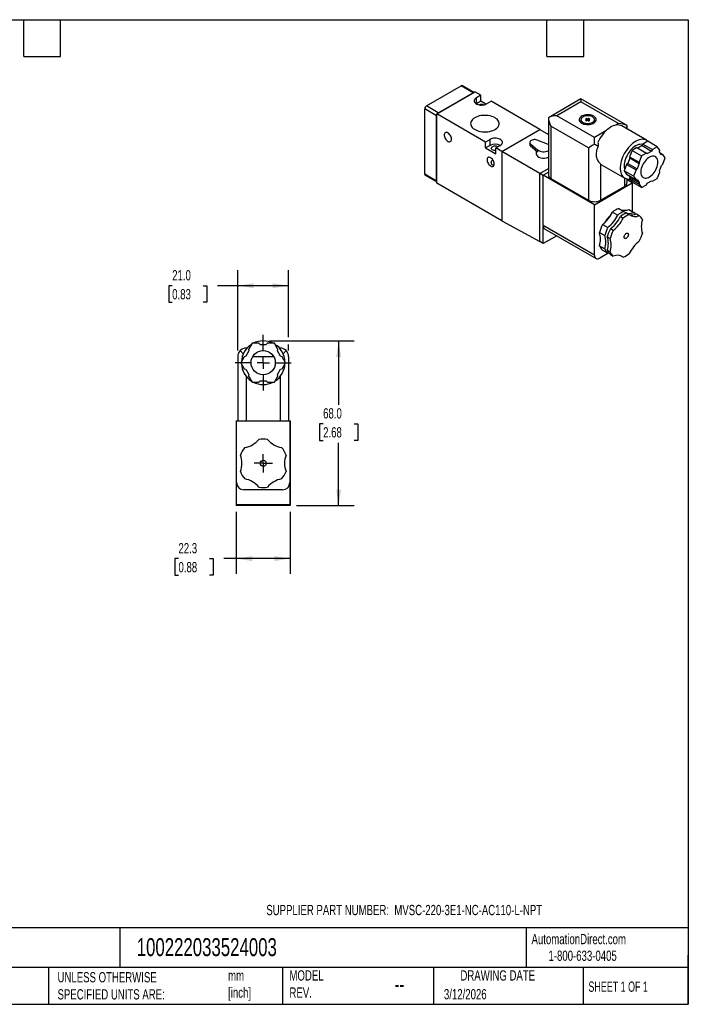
# Model space of a CAD drawing. Header units: millimetres. Extents: x 13 to 546, y 13 to 419.
# Tile 2 of 2: x 270 to 546, y 13 to 419. Entities that reach past the tile are written whole.
import ezdxf

# ---------------------------------------------------------------- set-up
doc = ezdxf.new("R2010")
doc.units = ezdxf.units.MM
doc.header["$LTSCALE"] = 2
doc.linetypes.add('SLD-Center', pattern=[19.05, 15.24, -1.27, 1.27, -1.27])
doc.linetypes.add('SLD-Solid', pattern=[0])
doc.layers.add('CENTER', color=40, linetype='SLD-Center')
doc.layers.add('DIMENSIONS', color=140, linetype='SLD-Solid', lineweight=25)
doc.layers.add('TEXT', color=140, linetype='SLD-Solid', lineweight=25)
doc.styles.add('SLDTEXTSTYLE0', font='TXT', dxfattribs={"width": 0.7})
doc.styles.add('SLDTEXTSTYLE1', font='TXT', dxfattribs={"width": 0.65})
doc.dimstyles.new('SLDDIMSTYLE1', dxfattribs={"dimtxt": 4.316016, "dimasz": 6.604, "dimexe": 0, "dimexo": 0.0625, "dimgap": 1.079004, "dimtad": 0, "dimtih": 1, "dimtoh": 1, "dimdec": 1, "dimrnd": 1e-09, "dimzin": 4, "dimdsep": 46, "dimtxsty": 'SLDTEXTSTYLE0', "dimsah": 1, "dimcen": 0.09, "dimadec": 0, "dimazin": 1, "dimtfac": 1, "dimtdec": 1, "dimtofl": 0, "dimtmove": 0, "dimatfit": 3, "dimfxl": 0, "dimfrac": 2, "dimtolj": 1, "dimtzin": 12, "dimarcsym": 0})
doc.dimstyles.new('SLDDIMSTYLE3', dxfattribs={"dimtxt": 4.316016, "dimasz": 6.604, "dimexe": 0, "dimexo": 0.0625, "dimgap": 1.079004, "dimtad": 0, "dimtih": 1, "dimtoh": 1, "dimdec": 1, "dimrnd": 1e-09, "dimzin": 12, "dimdsep": 46, "dimtxsty": 'SLDTEXTSTYLE0', "dimsah": 1, "dimcen": 0.09, "dimadec": 0, "dimazin": 3, "dimtfac": 1, "dimtdec": 1, "dimtofl": 0, "dimtmove": 0, "dimatfit": 3, "dimfxl": 0, "dimfrac": 2, "dimtolj": 1, "dimtzin": 12, "dimarcsym": 0})

# ---------------------------------------------------------------- blocks, each defined once
blk = doc.blocks.new('_D_7')
at = {"layer": 'DIMENSIONS'}
for p, q in [((373.17, 286.53), (408.13, 286.53)), ((401.78, 286.53), (401.78, 260.13)), ((395.37, 252.31), (393.92, 252.31)), ((393.92, 252.31), (393.92, 245.45)), ((408.19, 252.31), (409.64, 252.31)), ((409.64, 252.31), (409.64, 245.45)), ((393.92, 245.45), (395.37, 245.45)), ((401.78, 218.53), (401.78, 244.48)), ((409.64, 245.45), (408.19, 245.45)), ((384.32, 218.53), (408.13, 218.53))]:
    blk.add_line(p, q, dxfattribs=at)
for points in [[(401.78, 286.53), (400.77, 279.92), (402.8, 279.92)], [(401.78, 218.53), (402.8, 225.13), (400.77, 225.13)]]:
    blk.add_solid(points, dxfattribs=at)
at = {"layer": 'DIMENSIONS', "char_height": 4.233, "attachment_point": 1, "style": 'SLDTEXTSTYLE0'}
for s, insert in [('68.0', (395.37, 258.73)), ('2.68', (395.37, 250.9))]:
    blk.add_mtext(s, dxfattribs=dict(at, insert=insert))
blk = doc.blocks.new('_D_8')
at = {"layer": 'DIMENSIONS'}
for p, q in [((359.48, 215.99), (359.48, 190.31)), ((381.78, 215.99), (381.78, 190.31)), ((335.66, 196.66), (334.21, 196.66)), ((334.21, 196.66), (334.21, 189.8)), ((348.49, 196.66), (349.94, 196.66)), ((349.94, 196.66), (349.94, 189.8)), ((359.48, 196.66), (354.34, 196.66)), ((381.78, 196.66), (359.48, 196.66)), ((334.21, 189.8), (335.66, 189.8)), ((349.94, 189.8), (348.49, 189.8))]:
    blk.add_line(p, q, dxfattribs=at)
for points in [[(359.48, 196.66), (366.09, 195.65), (366.09, 197.68)], [(381.78, 196.66), (375.18, 197.68), (375.18, 195.65)]]:
    blk.add_solid(points, dxfattribs=at)
at = {"layer": 'DIMENSIONS', "char_height": 4.233, "attachment_point": 1, "style": 'SLDTEXTSTYLE0'}
for s, insert in [('22.3', (335.66, 203.09)), ('0.88', (335.66, 195.26))]:
    blk.add_mtext(s, dxfattribs=dict(at, insert=insert))
blk = doc.blocks.new('_D_9')
at = {"layer": 'DIMENSIONS'}
for p, q in [((360.13, 282.57), (360.13, 315.66)), ((381.13, 288.05), (381.13, 315.66)), ((333.07, 309.31), (331.62, 309.31)), ((331.62, 309.31), (331.62, 302.45)), ((345.89, 309.31), (347.34, 309.31)), ((347.34, 309.31), (347.34, 302.45)), ((360.13, 309.31), (351.74, 309.31)), ((381.13, 309.31), (360.13, 309.31)), ((331.62, 302.45), (333.07, 302.45)), ((347.34, 302.45), (345.89, 302.45)), ((381.13, 282.57), (381.13, 285))]:
    blk.add_line(p, q, dxfattribs=at)
for points in [[(360.13, 309.31), (366.74, 308.29), (366.74, 310.33)], [(381.13, 309.31), (374.53, 310.33), (374.53, 308.29)]]:
    blk.add_solid(points, dxfattribs=at)
at = {"layer": 'DIMENSIONS', "char_height": 4.233, "attachment_point": 1, "style": 'SLDTEXTSTYLE0'}
for s, insert in [('21.0', (333.07, 315.73)), ('0.83', (333.07, 307.91))]:
    blk.add_mtext(s, dxfattribs=dict(at, insert=insert))
blk = doc.blocks.new('SW_CENTERMARKSYMBOL_2')
at = {"layer": 'CENTER', "color": 0}
for p, q in [((-2.54, 0), (-3.79, 0)), ((0, 0), (-2.54, 0)), ((0, 2.54), (0, 3.79)), ((0, 0), (0, 2.54)), ((0, 0), (0, -2.54)), ((0, 0), (2.54, 0)), ((2.54, 0), (3.79, 0)), ((0, -2.54), (0, -3.79))]:
    blk.add_line(p, q, dxfattribs=at)
blk = doc.blocks.new('SW_CENTERMARKSYMBOL_3')
at = {"layer": 'CENTER', "color": 0}
for p, q in [((0, 5.08), (0, 11.54)), ((-5.08, 0), (-11.54, 0)), ((0, 0), (-2.54, 0)), ((0, 0), (0, 2.54)), ((0, 0), (0, -2.54)), ((0, 0), (2.54, 0)), ((5.08, 0), (11.54, 0)), ((0, -5.08), (0, -11.54))]:
    blk.add_line(p, q, dxfattribs=at)

msp = doc.modelspace()

# ---------------------------------------------------------------- linework, layer by layer
for p, q in [((438, 383.5), (452.35, 391.78)), ((457.23, 388.97), (452.35, 391.78)), ((457.6, 389.09), (452.85, 391.83)), ((442.24, 380.23), (458.01, 389.33)), ((442.66, 380.51), (457.45, 389.05)), ((442.88, 380.68), (457.23, 388.97)), ((457.49, 389.03), (457.45, 389.05)), ((460.48, 387.9), (458.01, 389.33)), ((460.48, 387.9), (458.61, 386.82)), ((458.61, 384.37), (458.61, 386.82)), ((460.48, 385.45), (460.48, 387.9)), ((501.74, 386.38), (488.35, 378.64)), ((520.8, 375.38), (501.74, 386.38)), ((501.74, 386.38), (501.74, 385.19)), ((442.17, 379.45), (437.29, 382.27)), ((437.29, 355.33), (437.29, 382.27)), ((442.88, 380.68), (438, 383.5)), ((460.48, 385.45), (458.61, 384.37)), ((462.59, 384.24), (460.48, 385.45)), ((462.85, 384.37), (464.73, 385.46)), ((484.88, 373.82), (464.73, 385.46)), ((501.74, 385.19), (491.85, 379.48)), ((517.3, 376.21), (501.74, 385.19)), ((442.17, 352.51), (442.17, 379.45)), ((442.24, 379.71), (442.21, 379.73)), ((442.21, 352.27), (442.21, 379.73)), ((442.24, 351.65), (442.24, 380.23)), ((462.39, 368.6), (442.24, 380.23)), ((442.66, 380.51), (442.69, 380.49)), ((488.35, 378.64), (488.35, 354.98)), ((507.4, 370.5), (491.85, 379.48)), ((504.04, 378.36), (503.69, 378.15)), ((503.69, 378.15), (504.22, 377.85)), ((504.57, 378.05), (504.04, 378.36)), ((504.04, 377.95), (504.04, 378.36)), ((505.1, 378.36), (504.57, 378.05)), ((504.57, 377.64), (504.57, 378.05)), ((504.93, 377.85), (505.46, 378.15)), ((505.46, 378.15), (505.1, 378.36)), ((505.1, 377.95), (505.1, 378.36)), ((504.93, 366.21), (489.37, 375.19)), ((489.37, 375.19), (489.37, 353.55)), ((501.77, 377.85), (501.77, 376.63)), ((504.22, 377.85), (503.69, 377.54)), ((503.69, 377.54), (504.04, 377.34)), ((504.04, 377.34), (504.57, 377.64)), ((504.22, 377.44), (504.22, 377.85)), ((504.57, 377.64), (505.1, 377.34)), ((505.46, 377.54), (504.93, 377.85)), ((504.93, 377.44), (504.93, 377.85)), ((505.1, 377.34), (505.46, 377.54)), ((507.37, 376.63), (507.37, 377.85)), ((517.3, 376.21), (516.21, 375.58)), ((528.87, 369.31), (518.62, 375.23)), ((520.8, 373.97), (520.8, 375.38)), ((469.11, 364.72), (484.88, 373.82)), ((484.88, 373.82), (488.35, 371.73)), ((512.03, 373.17), (507.4, 370.5)), ((507.4, 367.64), (507.4, 370.5)), ((464.27, 369.68), (462.39, 368.6)), ((462.39, 366.15), (462.39, 368.6)), ((464.27, 367.23), (462.39, 366.15)), ((462.39, 366.15), (466.64, 363.7)), ((464.27, 367.23), (464.27, 369.68)), ((466.64, 366.15), (468.51, 367.23)), ((466.64, 363.7), (466.64, 366.15)), ((469.11, 364.72), (466.64, 366.15)), ((480.65, 368.45), (480.65, 367.64)), ((480.99, 367.81), (483.84, 365.37)), ((480.99, 367.81), (480.99, 366.99)), ((480.99, 366.99), (483.84, 364.55)), ((488, 367.77), (483.77, 369.41)), ((488.35, 367.61), (488, 367.77)), ((504.93, 366.21), (504.93, 344.57)), ((524.9, 366.31), (522.87, 365.14)), ((524.9, 366.31), (528.79, 364.07)), ((527.02, 367.13), (525.26, 366.11)), ((527.38, 367.74), (527.02, 367.13)), ((527.02, 367.13), (530.91, 364.89)), ((529.41, 368.91), (527.38, 367.74)), ((527.38, 367.74), (531.27, 365.5)), ((533.29, 366.67), (529.41, 368.91)), ((533.29, 366.67), (531.27, 365.5)), ((534.31, 365.23), (533.29, 366.67)), ((484.81, 355.57), (469.11, 364.72)), ((469.11, 364.72), (469.11, 336.14)), ((483.33, 364.99), (483.33, 363.76)), ((483.84, 365.37), (483.84, 364.55)), ((521.99, 362.05), (521.1, 359.77)), ((522.87, 365.14), (521.86, 362.53)), ((521.86, 362.53), (525.75, 360.28)), ((521.86, 362.53), (521.99, 362.05)), ((521.99, 362.05), (525.88, 359.8)), ((522.87, 365.14), (526.76, 362.9)), ((526.76, 362.9), (525.75, 360.28)), ((528.79, 364.07), (526.76, 362.9)), ((529.14, 363.87), (528.79, 364.07)), ((529.14, 363.87), (530.91, 364.89)), ((531.27, 365.5), (530.91, 364.89)), ((534.18, 364.59), (534.31, 365.23)), ((535.06, 363.34), (534.18, 364.59)), ((534.58, 364.02), (535.55, 363.47)), ((535.55, 363.47), (535.06, 363.34)), ((536.56, 362.02), (535.55, 363.47)), ((535.55, 359.41), (536.56, 362.02)), ((465.26, 361.06), (465.5, 361.12)), ((509.88, 359.55), (509.88, 344.57)), ((510.33, 359.23), (519.87, 353.72)), ((520.62, 359.34), (519.61, 356.73)), ((521.1, 359.77), (520.62, 359.34)), ((520.62, 359.34), (524.51, 357.1)), ((521.1, 359.77), (524.99, 357.52)), ((525.88, 359.8), (524.99, 357.52)), ((525.75, 360.28), (525.88, 359.8)), ((534.18, 356.7), (535.06, 358.98)), ((535.06, 358.98), (535.55, 359.41)), ((442.17, 352.51), (437.29, 355.33)), ((437.5, 354.87), (442.24, 352.13)), ((484.81, 355.57), (488.35, 357.62)), ((486.19, 354.78), (484.81, 355.57)), ((484.81, 327.49), (484.81, 355.57)), ((486.19, 354.98), (488.35, 356.23)), ((507.4, 342.74), (486.19, 354.98)), ((486.19, 334.16), (486.19, 354.98)), ((523.5, 354.48), (519.61, 356.73)), ((519.61, 356.73), (520.62, 355.28)), ((519.78, 353.78), (519.78, 350.29)), ((520.62, 355.28), (524.51, 353.04)), ((521.59, 354.73), (521.99, 354.15)), ((521.99, 354.15), (521.86, 353.52)), ((521.99, 354.15), (525.88, 351.91)), ((524.51, 357.1), (523.5, 354.48)), ((523.5, 354.48), (524.51, 353.04)), ((524.99, 357.52), (524.51, 357.1)), ((531.27, 352.43), (533.29, 353.6)), ((533.29, 353.6), (534.31, 356.22)), ((534.31, 356.22), (534.18, 356.7)), ((442.21, 352.27), (442.24, 352.25)), ((469.11, 336.14), (442.24, 351.65)), ((489.37, 353.55), (504.93, 344.57)), ((507.4, 342.74), (522.96, 351.72)), ((509.88, 344.57), (519.78, 350.29)), ((520.8, 351.72), (520.8, 353.37)), ((522.96, 351.72), (520.8, 352.96)), ((521.86, 353.52), (525.75, 351.28)), ((521.86, 353.52), (522.87, 352.08)), ((526.76, 349.83), (522.87, 352.08)), ((522.96, 351.72), (522.96, 339.96)), ((524.51, 353.04), (524.99, 353.17)), ((524.99, 353.17), (525.88, 351.91)), ((525.88, 351.91), (525.75, 351.28)), ((525.75, 351.28), (526.76, 349.83)), ((526.76, 349.83), (528.79, 351)), ((528.79, 351), (529.14, 351.62)), ((529.14, 351.62), (530.91, 352.64)), ((530.91, 352.64), (531.27, 352.43)), ((530.91, 352.64), (531.27, 352.43)), ((507.4, 321.91), (507.4, 342.74)), ((514.83, 339.71), (516.99, 338.46)), ((517.37, 341.17), (519.53, 339.93)), ((518.05, 337.85), (519.21, 337.18)), ((520.59, 339.32), (521.75, 338.64)), ((521.49, 340.8), (523.65, 339.56)), ((524.71, 338.95), (525.87, 338.27)), ((469.11, 336.14), (484.81, 327.49)), ((507.4, 321.91), (486.19, 334.16)), ((486.22, 326.67), (486.22, 333.74)), ((510.71, 334.58), (512.87, 333.34)), ((491.82, 329.9), (486.22, 326.67)), ((486.81, 332.79), (508.02, 320.54)), ((509.44, 331.31), (511.6, 330.07)), ((512.66, 329.45), (513.82, 328.78)), ((515.09, 332.05), (513.93, 332.72)), ((486.22, 326.67), (484.81, 327.49)), ((509.44, 325.82), (511.6, 324.57)), ((513.26, 322.84), (509.52, 320.69)), ((510.71, 324.01), (512.87, 322.76)), ((512.66, 323.96), (513.82, 323.29)), ((513.22, 322.89), (512.87, 322.76)), ((513.93, 322.15), (515.09, 321.48)), ((518.26, 321.66), (519.21, 321.11)), ((366.01, 285.53), (364.58, 283.04)), ((368.88, 285.53), (366.01, 285.53)), ((369.38, 285.03), (368.88, 285.53)), ((369.38, 285.03), (371.88, 285.03)), ((372.38, 285.53), (371.88, 285.03)), ((375.25, 285.53), (372.38, 285.53)), ((376.69, 283.04), (375.25, 285.53)), ((362.43, 281.23), (361.16, 282.5)), ((364.76, 282.36), (363.51, 280.19)), ((363.92, 283.53), (363.63, 283.53)), ((364.58, 283.04), (364.76, 282.36)), ((376.5, 282.36), (376.69, 283.04)), ((377.75, 280.19), (376.5, 282.36)), ((377.63, 283.53), (377.34, 283.53)), ((380.11, 282.5), (378.83, 281.23)), ((360.13, 280.03), (360.13, 253.53)), ((362.83, 280.01), (361.39, 277.53)), ((361.39, 277.53), (362.83, 275.04)), ((363.51, 280.19), (362.83, 280.01)), ((366.3, 280.03), (374.96, 280.03)), ((378.44, 280.01), (377.75, 280.19)), ((379.87, 277.53), (378.44, 280.01)), ((378.44, 275.04), (379.87, 277.53)), ((381.13, 280.03), (381.13, 253.53)), ((362.83, 275.04), (363.51, 274.86)), ((363.51, 274.86), (364.76, 272.69)), ((364.76, 272.69), (364.58, 272.01)), ((376.5, 272.69), (377.75, 274.86)), ((376.69, 272.01), (376.5, 272.69)), ((377.75, 274.86), (378.44, 275.04)), ((363.63, 271.87), (363.63, 253.53)), ((364.58, 272.01), (366.01, 269.53)), ((366.01, 269.53), (368.88, 269.53)), ((368.88, 269.53), (369.38, 270.03)), ((369.38, 270.03), (371.88, 270.03)), ((371.88, 270.03), (372.38, 269.53)), ((372.38, 269.53), (375.25, 269.53)), ((375.25, 269.53), (376.69, 272.01)), ((377.63, 271.87), (377.63, 253.53)), ((359.63, 253.3), (359.48, 253.53)), ((359.48, 253.53), (359.63, 253.53)), ((359.48, 253.53), (359.48, 218.53)), ((359.63, 228.03), (359.63, 253.53)), ((359.63, 253.53), (381.63, 253.53)), ((381.63, 253.53), (381.63, 228.03)), ((381.63, 253.53), (381.78, 253.53)), ((381.78, 253.53), (381.63, 253.3)), ((381.78, 253.53), (381.78, 218.53)), ((359.68, 218.83), (359.68, 227.48)), ((378.63, 225.03), (362.63, 225.03)), ((381.58, 227.48), (381.58, 218.83)), ((359.48, 218.53), (359.68, 218.83)), ((381.78, 218.53), (359.48, 218.53)), ((381.58, 218.83), (359.68, 218.83)), ((381.58, 218.83), (381.78, 218.53))]:
    msp.add_line(p, q)
at = {"flags": 128}
for points in [[(458.61, 386.82), (458.26, 386.58), (457.99, 386.3), (457.81, 385.99), (457.74, 385.68), (457.76, 385.36), (457.89, 385.05), (458.11, 384.76), (458.42, 384.49), (458.82, 384.27), (459.27, 384.09), (459.78, 383.96), (460.32, 383.88), (460.87, 383.87), (461.42, 383.91), (461.94, 384.01), (462.43, 384.17), (462.85, 384.37)], [(457.97, 378.62), (457.47, 378.29), (457.04, 377.93), (456.7, 377.54), (456.45, 377.13), (456.3, 376.7), (456.24, 376.26), (456.27, 375.83), (456.41, 375.4), (456.63, 374.98), (456.95, 374.58), (457.35, 374.21), (457.84, 373.88), (458.39, 373.58), (459, 373.32), (459.67, 373.11), (460.37, 372.95), (461.11, 372.85), (461.86, 372.8), (462.62, 372.81), (463.37, 372.87), (464.1, 372.99), (464.8, 373.16), (465.45, 373.38), (466.05, 373.65), (466.58, 373.96), (467.05, 374.3), (467.43, 374.68), (467.72, 375.08), (467.93, 375.5), (468.04, 375.94), (468.05, 376.37), (467.96, 376.81), (467.78, 377.23), (467.51, 377.64), (467.15, 378.02), (466.71, 378.38), (466.19, 378.7), (465.6, 378.98), (464.96, 379.21), (464.28, 379.39), (463.55, 379.52), (462.81, 379.6), (462.05, 379.62), (461.3, 379.59), (460.56, 379.5), (459.84, 379.35), (459.16, 379.15), (458.54, 378.91), (457.97, 378.62)], [(502.1, 376.42), (502.54, 376.2), (503.04, 376.03), (503.57, 375.91), (504.14, 375.84), (504.72, 375.83), (505.29, 375.87), (505.85, 375.96), (506.36, 376.11), (506.83, 376.3), (507.24, 376.54), (507.58, 376.81), (507.83, 377.11), (508, 377.43), (508.07, 377.76), (508.05, 378.1), (507.93, 378.42), (507.72, 378.73), (507.42, 379.02), (507.05, 379.27), (506.61, 379.49), (506.11, 379.66), (505.57, 379.78), (505.01, 379.85), (504.43, 379.87), (503.85, 379.82), (503.3, 379.73), (502.78, 379.58), (502.31, 379.39), (501.9, 379.15), (501.57, 378.88), (501.31, 378.58), (501.15, 378.26), (501.08, 377.93), (501.1, 377.6), (501.22, 377.27), (501.43, 376.96), (501.72, 376.67), (502.1, 376.42)], [(502.59, 376.7), (503, 376.51), (503.47, 376.36), (503.98, 376.27), (504.51, 376.23), (505.04, 376.25), (505.55, 376.33), (506.03, 376.47), (506.46, 376.65), (506.81, 376.88), (507.09, 377.14), (507.28, 377.43), (507.37, 377.73), (507.35, 378.04), (507.24, 378.34), (507.03, 378.62), (506.73, 378.88), (506.36, 379.09), (505.91, 379.26), (505.43, 379.39), (504.91, 379.45), (504.37, 379.46), (503.85, 379.41), (503.35, 379.3), (502.89, 379.14), (502.5, 378.93), (502.18, 378.69), (501.95, 378.41), (501.81, 378.11), (501.77, 377.81), (501.84, 377.5), (502, 377.21), (502.25, 376.94), (502.59, 376.7)], [(501.77, 377.43), (501.57, 377.25), (501.37, 377.03)], [(518.62, 375.23), (518.6, 375.24), (518.1, 375.47), (517.57, 375.6), (516.99, 375.65), (516.39, 375.61), (515.76, 375.48), (515.11, 375.27), (514.45, 374.97), (513.79, 374.58), (513.13, 374.12), (512.48, 373.59), (511.85, 372.99), (511.25, 372.34), (510.67, 371.62), (510.14, 370.87), (509.64, 370.07), (509.2, 369.25), (508.8, 368.41)], [(448.32, 369.78), (448.29, 370.17), (448.19, 370.58), (448.02, 370.99), (447.8, 371.39), (447.53, 371.75), (447.23, 372.06), (446.92, 372.3), (446.6, 372.47), (446.29, 372.55), (446, 372.54), (445.76, 372.44), (445.57, 372.25), (445.43, 372), (445.36, 371.67), (445.36, 371.3), (445.43, 370.9), (445.57, 370.49), (445.76, 370.08), (446, 369.7), (446.29, 369.36), (446.6, 369.08), (446.92, 368.88), (447.23, 368.75), (447.53, 368.72), (447.8, 368.77), (448.02, 368.92), (448.19, 369.14), (448.29, 369.43), (448.32, 369.78)], [(468.51, 367.23), (468.86, 367.47), (469.13, 367.75), (469.31, 368.06), (469.39, 368.37), (469.36, 368.69), (469.23, 369), (469.01, 369.3), (468.7, 369.56), (468.31, 369.79), (467.85, 369.97), (467.34, 370.1), (466.8, 370.17), (466.25, 370.18), (465.7, 370.14), (465.18, 370.04), (464.69, 369.88), (464.27, 369.68)], [(466.64, 365.09), (466.24, 365.08), (465.85, 365.13), (465.49, 365.24), (465.19, 365.39), (464.96, 365.58), (464.83, 365.8), (464.79, 366.03), (464.85, 366.26), (465.01, 366.47), (465.26, 366.66)], [(483.77, 369.41), (483.36, 369.53), (482.92, 369.6), (482.46, 369.6), (482.01, 369.55), (481.6, 369.43), (481.24, 369.27), (480.95, 369.06), (480.76, 368.82), (480.66, 368.57), (480.67, 368.3), (480.78, 368.04), (480.99, 367.81)], [(529.42, 368.91), (529.15, 369.13), (528.69, 369.41), (528.19, 369.6), (527.65, 369.71), (527.07, 369.73), (526.46, 369.67), (525.83, 369.51), (525.19, 369.28), (524.54, 368.96), (523.88, 368.56), (523.23, 368.09), (522.59, 367.55), (521.97, 366.94), (521.38, 366.28), (520.82, 365.56), (520.3, 364.81), (519.81, 364.02), (519.38, 363.2), (519, 362.36), (518.68, 361.52), (518.42, 360.67), (518.22, 359.84), (518.08, 359.02), (518.02, 358.23), (518.02, 357.47), (518.08, 356.76), (518.22, 356.09), (518.42, 355.49), (518.68, 354.95), (519, 354.47), (519.38, 354.08), (519.81, 353.76), (520.3, 353.52), (520.82, 353.37), (521.38, 353.3), (521.97, 353.33), (522, 353.33)], [(527.28, 367.57), (527.08, 367.62), (526.59, 367.68), (526.06, 367.65), (525.51, 367.53), (524.95, 367.32), (524.37, 367.03), (523.8, 366.66), (523.23, 366.21), (522.68, 365.69), (522.15, 365.12), (521.66, 364.49), (521.21, 363.82), (520.8, 363.11), (520.44, 362.38), (520.15, 361.64), (519.91, 360.9), (519.74, 360.16), (519.63, 359.45), (519.6, 358.76), (519.63, 358.12), (519.74, 357.52), (519.81, 357.25)], [(466, 359.57), (465.97, 359.96), (465.86, 360.37), (465.7, 360.79), (465.48, 361.18), (465.21, 361.54), (464.91, 361.85), (464.6, 362.1), (464.28, 362.26), (463.97, 362.34), (463.68, 362.33), (463.44, 362.23), (463.24, 362.05), (463.11, 361.79), (463.04, 361.47), (463.04, 361.1), (463.11, 360.7), (463.24, 360.28), (463.44, 359.87), (463.68, 359.49), (463.97, 359.16), (464.28, 358.88), (464.6, 358.67), (464.91, 358.55), (465.21, 358.51), (465.48, 358.57), (465.7, 358.71), (465.86, 358.93), (465.97, 359.23), (466, 359.57)], [(533.56, 360.29), (533.53, 360.84), (533.43, 361.34), (533.26, 361.78), (533.03, 362.15), (532.74, 362.44), (532.39, 362.65), (532.01, 362.78), (531.58, 362.82), (531.12, 362.77), (530.64, 362.63), (530.15, 362.4), (529.66, 362.1), (529.17, 361.72), (528.7, 361.27), (528.26, 360.77), (527.85, 360.21), (527.49, 359.62), (527.17, 359), (526.91, 358.37), (526.71, 357.73), (526.57, 357.1), (526.5, 356.5), (526.5, 355.93), (526.57, 355.41), (526.71, 354.94), (526.91, 354.53), (527.17, 354.2), (527.49, 353.95), (527.85, 353.78), (528.26, 353.7), (528.7, 353.7), (529.17, 353.8), (529.66, 353.98), (530.15, 354.24), (530.64, 354.59), (531.12, 355), (531.58, 355.48), (532.01, 356.01), (532.39, 356.58), (532.74, 357.19), (533.03, 357.82), (533.26, 358.46), (533.43, 359.09), (533.53, 359.7), (533.56, 360.29)], [(509.88, 359.55), (510.32, 359.24), (510.33, 359.23)], [(519.6, 329.37), (519.63, 329.67), (519.74, 330), (519.9, 330.31), (520.12, 330.59), (520.36, 330.81), (520.61, 330.96), (520.85, 331.02), (521.06, 330.98), (521.23, 330.86), (521.33, 330.65), (521.37, 330.39), (521.33, 330.08), (521.23, 329.75), (521.06, 329.44), (520.85, 329.16), (520.61, 328.94), (520.36, 328.79), (520.12, 328.74), (519.9, 328.77), (519.74, 328.89), (519.63, 329.1), (519.6, 329.37)]]:
    msp.add_lwpolyline(points, dxfattribs=at)
for centre, radius in [((370.63, 277.53), 5), ((370.63, 236.03), 1.25)]:
    msp.add_circle(centre, radius)
for centre, radius, start, end in [((452.65, 391.37), 0.503, 65.6929, 125.6176), ((457.61, 388.34), 0.73, 102.0729, 120.775), ((438.83, 382.2), 1.54, 122.6055, 177.3945), ((460.73, 381.51), 2.56, 70.9022, 109.0978), ((443.34, 379.44), 1.17, 165.8539, 179.5138), ((443.47, 379.67), 1.17, 120.4837, 134.1454), ((506.06, 375.69), 2.18, 37.9732, 52.8457), ((466.39, 363.17), 4.58, 62.4147, 117.5907), ((466.39, 364.52), 2.42, 62.0782, 117.9319), ((481.5, 367.67), 0.848, 182.4177, 233.2641), ((486.36, 368.98), 4.41, 235.1432, 296.8176), ((437.78, 355.27), 0.493, 173.7012, 234.9867), ((490.09, 355.16), 1.76, 185.6534, 245.6668), ((442.9, 352.5), 0.73, 179.2225, 197.9213), ((519.09, 351.86), 1.71, 293.4621, 355.2177), ((507.4, 349.32), 5.36, 242.4805, 297.5195), ((501.38, 346.3), 14.98, 308.5264, 333.8812), ((521.62, 329.35), 11.7, 130.8038, 149.5989), ((503.53, 345.06), 14.98, 308.5264, 333.8812), ((504.59, 344.45), 14.98, 308.5264, 333.8812), ((520.73, 332.41), 9.39, 111.0136, 128.9763), ((522.89, 331.16), 9.39, 111.0136, 128.9763), ((523.95, 330.55), 9.39, 111.0136, 128.9763), ((519.67, 344.9), 4.49, 252.5405, 293.981), ((525.12, 329.88), 9.39, 111.0136, 128.9763), ((521.89, 343.15), 4, 233.7097, 296.063), ((522.88, 343.04), 4.49, 252.5405, 293.981), ((524.12, 341.86), 4, 233.7097, 296.063), ((521.4, 336.71), 3.63, 35.5826, 51.7476), ((523.3, 335.12), 4.07, 19.3679, 50.8252), ((488.64, 334.15), 2.45, 179.7637, 189.7481), ((487.5, 333.87), 1.29, 186.0408, 237.3798), ((524.97, 327.17), 16.07, 152.5256, 165.0598), ((527.13, 325.92), 16.07, 152.5256, 165.0598), ((505.76, 343.77), 14.98, 308.5264, 333.8812), ((524.24, 327.85), 10.83, 134.0708, 145.9826), ((535.52, 333.72), 8.82, 161.8435, 198.1518), ((501.06, 328.56), 8.82, 341.8435, 18.1518), ((503.22, 327.32), 8.82, 341.8435, 18.1518), ((528.19, 325.31), 16.07, 152.5256, 165.0598), ((504.28, 326.71), 8.82, 341.8435, 18.1518), ((529.35, 324.64), 16.07, 152.5256, 165.0598), ((511.61, 335.12), 16.07, 332.5256, 345.0598), ((513.28, 327.17), 4.07, 199.3679, 230.8252), ((505.45, 326.03), 8.82, 341.8435, 18.1518), ((535.2, 315.98), 14.98, 128.5264, 153.8812), ((508.69, 321.71), 1.31, 170.786, 309.2033), ((515.44, 325.92), 4.07, 199.3679, 230.8252), ((516.5, 325.31), 4.07, 199.3679, 230.8252), ((517.67, 324.64), 4.07, 199.3679, 230.8252), ((516.85, 317.89), 4, 53.7097, 116.063), ((515.85, 329.87), 9.39, 291.0136, 308.9763), ((370.63, 277.53), 9, 122.734, 177.266), ((370.63, 277.53), 9, 62.734, 117.266), ((370.63, 277.53), 9, 2.734, 57.266), ((363.63, 280.03), 3.5, 135, 180), ((363.63, 280.03), 3.5, 90, 135), ((377.63, 280.03), 3.5, 45, 90), ((377.63, 280.03), 3.5, 0, 45), ((370.63, 277.53), 9, 182.734, 237.266), ((370.63, 277.53), 9, 302.734, 357.266), ((370.63, 277.53), 9, 242.734, 297.266), ((361.48, 251.88), 9.5, 279.2574, 320.7371), ((370.63, 236.03), 10, 79.6562, 100.3384), ((379.78, 251.88), 9.5, 219.2574, 260.7371), ((370.63, 236.03), 10, 139.6562, 160.3384), ((370.63, 236.03), 10, 19.6562, 40.3384), ((352.33, 236.03), 9.5, 339.2574, 20.7371), ((388.93, 236.03), 9.5, 159.2574, 200.7371), ((370.63, 236.03), 10, 199.6562, 220.3384), ((370.63, 236.03), 10, 319.6562, 340.3384), ((362.63, 228.03), 3, 180, 270), ((361.48, 220.18), 9.5, 39.2574, 80.7371), ((379.78, 220.18), 9.5, 99.2574, 140.7371), ((378.63, 228.03), 3, 270, 0), ((370.63, 236.03), 10, 259.6562, 280.3384)]:
    msp.add_arc(centre, radius, start, end)
for centre, major_axis, ratio, start_param, end_param in [((491.85, 376.62), (4.95, 0), 0.577382, 1.570796, 2.356194), ((491.85, 376.62), (-2.47, 4.29), 0.577335, 0.785358, 1.570756), ((517.3, 373.36), (4.95, 0), 0.577382, 0.785398, 1.570796), ((517.3, 373.36), (2.47, 4.29), 0.577335, 5.191759, 5.497828), ((507.4, 367.64), (3.5, 2.02), 0.00007, 1.570756, 2.356154), ((507.4, 367.64), (3.5, -2.02), 0.00007, 1.13629, 1.570837), ((486.33, 363.73), (3, -0.04), 0.585106, 3.148598, 5.456045)]:
    msp.add_ellipse(centre, major_axis=major_axis, ratio=ratio, start_param=start_param, end_param=end_param)
for points, knots in [([(508.87, 366.79), (508.54, 366.08), (508.28, 365.41), (508.07, 364.38), (508.02, 364.03), (508.01, 363.35), (508.04, 363.02), (508.17, 362.36), (508.26, 362.04), (508.5, 361.43), (508.64, 361.14), (508.96, 360.6), (509.13, 360.35), (509.5, 359.9), (509.69, 359.71), (509.88, 359.55)], [0, 0, 0, 0, 0.25, 0.25, 0.375, 0.375, 0.5, 0.5, 0.625, 0.625, 0.75, 0.75, 0.875, 0.875, 1, 1, 1, 1]), ([(508.8, 368.41), (508.84, 368.14), (508.87, 367.88), (508.89, 367.34), (508.89, 367.07), (508.87, 366.79)], [0, 0, 0, 0, 0.5, 0.5, 1, 1, 1, 1]), ([(465.88, 359.04), (465.83, 359.03), (465.65, 359), (465.35, 359.08), (465.04, 359.28), (464.85, 359.6), (464.77, 360.02), (464.82, 360.46), (464.99, 360.85), (465.18, 360.99), (465.26, 361.06)], [0, 0, 0, 0, 0.048294, 0.181096, 0.314201, 0.441551, 0.582071, 0.750585, 0.891113, 1, 1, 1, 1])]:
    msp.add_open_spline(points, degree=3, knots=knots)
at = {"layer": 'TEXT'}
for p, q in [((12.7, 419.1), (546.1, 419.1)), ((271.78, 403.86), (271.78, 419.1)), ((287.02, 403.86), (287.02, 419.1)), ((487.68, 403.86), (487.68, 419.1)), ((502.92, 403.86), (502.92, 419.1)), ((546.1, 419.1), (546.1, 12.7)), ((271.78, 403.86), (287.02, 403.86)), ((487.68, 403.86), (502.92, 403.86)), ((546.1, 44.25), (12.7, 44.25)), ((311.52, 44.25), (311.52, 27.94)), ((479.15, 44.25), (479.15, 27.94)), ((546.1, 12.7), (546.1, 33.02)), ((546.1, 27.94), (12.7, 27.94)), ((282, 27.94), (282, 12.7)), ((378.6, 27.94), (378.6, 12.7)), ((440.93, 27.94), (440.93, 12.7)), ((502.7, 27.94), (502.7, 12.7)), ((12.7, 12.7), (546.1, 12.7))]:
    msp.add_line(p, q, dxfattribs=at)

# ---------------------------------------------------------------- block references
at = {"layer": 'CENTER'}
for name, p in [('SW_CENTERMARKSYMBOL_3', (370.63, 277.53)), ('SW_CENTERMARKSYMBOL_2', (370.63, 236.03))]:
    msp.add_blockref(name, p, dxfattribs=at)

# ---------------------------------------------------------------- texts
at = {"layer": 'TEXT'}
for s, insert, char_height, attachment_point, style in [('SUPPLIER PART NUMBER:  MVSC-220-3E1-NC-AC110-L-NPT', (371.92, 53.73), 4.2333, 1, 'SLDTEXTSTYLE0'), ('AutomationDirect.com', (481.39, 41.75), 4.2333, 1, 'SLDTEXTSTYLE0'), ('100222033524003', (318.42, 40), 7.4083, 1, 'SLDTEXTSTYLE0'), ('1-800-633-0405', (488.38, 34.87), 4.2333, 1, 'SLDTEXTSTYLE0'), ('UNLESS OTHERWISE ^JSPECIFIED UNITS ARE:', (285.74, 25.99), 4.2333, 1, 'SLDTEXTSTYLE0'), ('mm^J[inch]', (356.13, 26.72), 4.233, 1, 'SLDTEXTSTYLE0'), ('MODEL ^JREV.', (381.47, 26.73), 4.2333, 1, 'SLDTEXTSTYLE0'), ('DRAWING DATE', (467.45, 26.73), 4.2333, 2, 'SLDTEXTSTYLE0'), ('--', (424.86, 24.15), 6.35, 1, 'SLDTEXTSTYLE0'), ('SHEET 1 OF 1', (504.88, 22.1), 4.2333, 1, 'SLDTEXTSTYLE1'), ('3/12/2026', (445.23, 18.98), 4.233, 1, 'SLDTEXTSTYLE0')]:
    msp.add_mtext(s, dxfattribs=dict(at, insert=insert, char_height=char_height, attachment_point=attachment_point, style=style))

# ---------------------------------------------------------------- dimensions: what is measured, and where the dimension line sits
at = {"layer": 'DIMENSIONS'}
for base, p1, p2, dimstyle, picture, middle in [((360.13, 309.31), (381.13, 280.03), (360.13, 280.03), 'SLDDIMSTYLE1', '_D_9', (339.48, 309.31)), ((359.48, 196.66), (381.78, 218.53), (359.48, 218.53), 'SLDDIMSTYLE3', '_D_8', (342.08, 196.66))]:
    dim = msp.add_linear_dim(base=base, p1=p1, p2=p2, dimstyle=dimstyle, dxfattribs=at)
    dim.commit()
    dim.dimension.update_dxf_attribs({"geometry": picture, "text_midpoint": middle, "dimtype": 160})
dim = msp.add_linear_dim(base=(401.78, 286.53), p1=(381.78, 218.53), p2=(370.63, 286.53), angle=90, dimstyle='SLDDIMSTYLE1', dxfattribs=at)
dim.commit()
dim.dimension.update_dxf_attribs({"geometry": '_D_7', "text_midpoint": (401.78, 252.31), "dimtype": 160})

doc.saveas('drawing.dxf')
